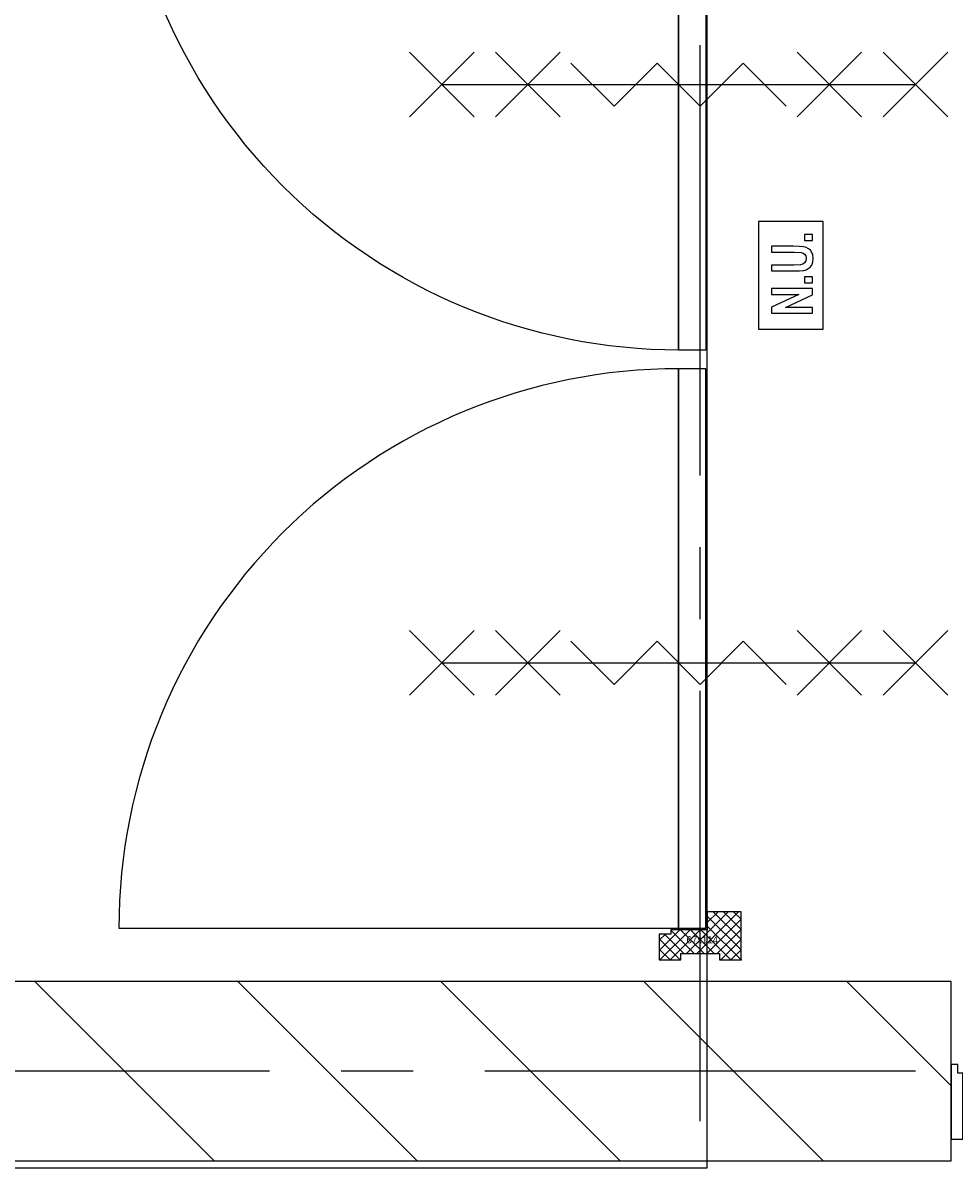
# Model space of a CAD drawing. Extents: x -66955 to 52345, y -20450 to 69550.
# Tile 6 of 132: x -49473 to -48175, y 7502 to 9111. Entities that reach past the tile are written whole.
import ezdxf

# ---------------------------------------------------------------- set-up
doc = ezdxf.new("R2010")
doc.units = 0
doc.header["$MEASUREMENT"] = 0
doc.linetypes.add('DASHED', pattern=[0.75, 0.5, -0.25])
for name, color, linetype in [('-31-', 7, 'CONTINUOUS'), ('STRAMIEN--E7-', 7, 'CONTINUOUS'), ('VERD1$--21-', 7, 'CONTINUOUS'), ('VERD1$--32-', 7, 'CONTINUOUS'), ('VERD1$--E5-', 7, 'CONTINUOUS'), ('VERD1$--E6-', 7, 'CONTINUOUS')]:
    doc.layers.add(name, color=color, linetype=linetype)
doc.styles.add('txt', font='TXT', dxfattribs={"height": 0.2})

# ---------------------------------------------------------------- blocks, each defined once
blk = doc.blocks.new('*O91')
at = {"layer": '-31-', "color": 7, "linetype": 'CONTINUOUS'}
blk.add_lwpolyline([(-1546.5, 45), (-1553.5, 45), (-1553.5, 57), (-1562.5, 57), (-1562.5, -47), (-1546.5, -47)], close=True, dxfattribs=at)
blk = doc.blocks.new('BI$UF')
at = {"layer": '-31-', "color": 7, "linetype": 'CONTINUOUS'}
blk.add_blockref('*O91', (1552.5, 57), dxfattribs=at)
blk = doc.blocks.new('*O159')
at = {"layer": 'VERD1$--E6-', "color": 7, "linetype": 'CONTINUOUS'}
for p, q in [((-375, -45), (-285, 45)), ((-285, -45), (-375, 45)), ((-255, -45), (-165, 45)), ((-165, -45), (-255, 45)), ((165, -45), (255, 45)), ((255, -45), (165, 45)), ((285, -45), (375, 45)), ((375, -45), (285, 45)), ((-330, 0), (330, 0))]:
    blk.add_line(p, q, dxfattribs=at)
blk.add_lwpolyline([(-150, 30), (-90, -30), (-30, 30.02), (30, -30), (90, 30), (150, -30)], dxfattribs=at)
blk = doc.blocks.new('*O160')
at = {"layer": 'VERD1$--E6-', "color": 7, "linetype": 'CONTINUOUS'}
for p, q in [((-375, -45), (-285, 45)), ((-285, -45), (-375, 45)), ((-255, -45), (-165, 45)), ((-165, -45), (-255, 45)), ((165, -45), (255, 45)), ((255, -45), (165, 45)), ((285, -45), (375, 45)), ((375, -45), (285, 45)), ((-330, 0), (330, 0))]:
    blk.add_line(p, q, dxfattribs=at)
blk.add_lwpolyline([(-150, 30), (-90, -30), (-30, 30.02), (30, -30), (90, 30), (150, -30)], dxfattribs=at)
blk = doc.blocks.new('*O161')
at = {"layer": 'VERD1$--E6-', "color": 7, "linetype": 'CONTINUOUS'}
for points in [[(45, -75), (45, 75), (-45, 75), (-45, -74.99)], [(30, 48.7), (30, 56.88), (19.09, 56.88), (19.09, 48.7)], [(-26.74, 6.14), (3.58, 6.15), (11.97, 6.35), (18.01, 7), (21.25, 7.9), (24.32, 9.44), (27.04, 11.61), (29.2, 14.48), (30.62, 18.41), (31.08, 23.85), (30.66, 28.48), (29.36, 32.13), (27.36, 34.98), (24.73, 37.2), (21.49, 38.81), (17.59, 39.82), (11.86, 40.33), (3.13, 40.52), (-26.74, 40.52), (-26.74, 32.33), (4.72, 32.33), (14.38, 31.93), (17.06, 31.12), (19.27, 29.52), (20.77, 27.04), (21.28, 23.61), (20.74, 20.13), (19.14, 17.49), (16.7, 15.68), (13.54, 14.68), (4.04, 14.33), (-26.76, 14.33)], [(30, -10.22), (30, -2.03), (19.09, -2.04), (19.09, -10.22)], [(30, -52.77), (30, -44.59), (-7.3, -44.59), (30, -27.24), (30, -18.39), (-26.76, -18.39), (-26.74, -26.59), (11.12, -26.59), (-26.76, -44.2), (-26.76, -52.77)]]:
    blk.add_lwpolyline(points, close=True, dxfattribs=at)
blk = doc.blocks.new('*O236')
at = {"layer": 'VERD1$--32-', "color": 7, "linetype": 'CONTINUOUS'}
for p, q in [((357.66, -828), (415.66, -770)), ((371.8, -828), (429.8, -770)), ((386.51, -785.01), (401.52, -770)), ((386.51, -770.86), (387.37, -770)), ((433.51, -808.72), (394.79, -770)), ((433.51, -794.57), (408.94, -770)), ((433.51, -780.43), (423.08, -770)), ((385.94, -828), (433.51, -780.43)), ((433.51, -822.86), (386.51, -775.86)), ((319.51, -823.72), (348.23, -795)), ((319.51, -809.58), (328.09, -801)), ((320.37, -837), (362.37, -795)), ((353.8, -828), (326.8, -801)), ((334.52, -837), (376.52, -795)), ((367.94, -828), (335.51, -795.57)), ((382.08, -828), (349.08, -795)), ((396.23, -828), (363.23, -795)), ((419.37, -837), (377.37, -795)), ((433.51, -837), (386.51, -790)), ((400.08, -828), (433.51, -794.57)), ((348.66, -837), (319.51, -807.85)), ((405.23, -837), (433.51, -808.72)), ((334.52, -837), (319.51, -821.99)), ((320.37, -837), (319.51, -836.14)), ((348.66, -837), (349.51, -836.15)), ((405.23, -837), (403.51, -835.28)), ((419.37, -837), (433.51, -822.86))]:
    blk.add_line(p, q, dxfattribs=at)
for points in [[(346.51, 13, -0.4142136), (-433.49, 793), (346.51, 793), (346.51, 13)], [(346.51, -13, 0.4142136), (-433.49, -793), (346.51, -793), (346.51, -13)]]:
    blk.add_lwpolyline(points, format="xyb", dxfattribs=at)
for points in [[(384.51, 793), (384.51, 13), (346.51, 13), (346.51, 793)], [(384.51, -793), (384.51, -13), (346.51, -13), (346.51, -793)], [(433.51, -837), (433.51, -770), (386.51, -770), (386.51, -795), (335.51, -795), (335.51, -801), (319.51, -801), (319.51, -837), (349.51, -837), (349.51, -828), (403.51, -828), (403.51, -837)], [(433.51, -837), (433.51, -770), (386.51, -770), (386.51, -795), (335.51, -795), (335.51, -801), (319.51, -801), (319.51, -837), (349.51, -837), (349.51, -828), (403.51, -828), (403.51, -837)]]:
    blk.add_lwpolyline(points, close=True, dxfattribs=at)
blk.add_point((433.51, -837), dxfattribs=at)
at = {"layer": 'VERD1$--32-', "color": 7, "linetype": 'CONTINUOUS', "style": 'txt'}
blk.add_text('67x114', height=10, dxfattribs=at).set_placement((357.51, -814))
blk = doc.blocks.new('BI$QF')
at = {"layer": 'VERD1$--32-', "color": 7, "linetype": 'CONTINUOUS'}
blk.add_blockref('*O236', (-319.51, 837), dxfattribs=at)

msp = doc.modelspace()

# ---------------------------------------------------------------- linework, layer by layer
at = {"layer": 'STRAMIEN--E7-', "color": 1, "linetype": 'CONTINUOUS'}
for p, q in [((-48530, 8780), (-48530, 9080)), ((-48530, 8480), (-48530, 8780)), ((-48530, 8280), (-48530, 8380)), ((-48530, 7880), (-48530, 8180)), ((-48530, 7580), (-48530, 7880)), ((-49430, 7650), (-49730, 7650)), ((-49130, 7650), (-49430, 7650)), ((-48930, 7650), (-49030, 7650)), ((-48530, 7650), (-48830, 7650)), ((-48230, 7650), (-48530, 7650))]:
    msp.add_line(p, q, dxfattribs=at)
at = {"layer": 'VERD1$--21-', "color": 7, "linetype": 'CONTINUOUS'}
for p, q in [((-49207.04, 7525), (-49457.04, 7775)), ((-48924.2, 7525), (-49174.2, 7775)), ((-48641.36, 7525), (-48891.36, 7775)), ((-48358.52, 7525), (-48608.52, 7775)), ((-48180, 7629.33), (-48325.67, 7775))]:
    msp.add_line(p, q, dxfattribs=at)
msp.add_lwpolyline([(-53310, 7525), (-48180, 7525), (-48180, 7775), (-53310, 7775)], close=True, dxfattribs=at)
at = {"layer": 'VERD1$--E5-', "color": 1, "linetype": 'DASHED'}
msp.add_lwpolyline([(-53310, 7515), (-48520, 7515), (-48520, 11625.9), (-26940, 11625.9), (-26940, 7515), (-8915, 7515), (-8915, 4505), (-1620, 4505), (-1620, 7765), (-540, 7765), (-540, 3325), (-1740, 3325), (-1740, 2205), (-540, 2205), (-540, 450)], dxfattribs=at)

# ---------------------------------------------------------------- block references
at = {"layer": '-31-', "color": 7, "linetype": 'CONTINUOUS'}
msp.add_blockref('BI$UF', (-48170, 7545), dxfattribs=at)
at = {"layer": 'VERD1$--32-', "color": 7, "linetype": 'CONTINUOUS'}
msp.add_blockref('BI$QF', (-48587, 7805), dxfattribs=at)
at = {"layer": 'VERD1$--E6-', "color": 7, "linetype": 'CONTINUOUS'}
for name, p in [('*O159', (-48560, 9025)), ('*O161', (-48403.66, 8759.02)), ('*O160', (-48560, 8219))]:
    msp.add_blockref(name, p, dxfattribs=at)

doc.saveas('drawing.dxf')
